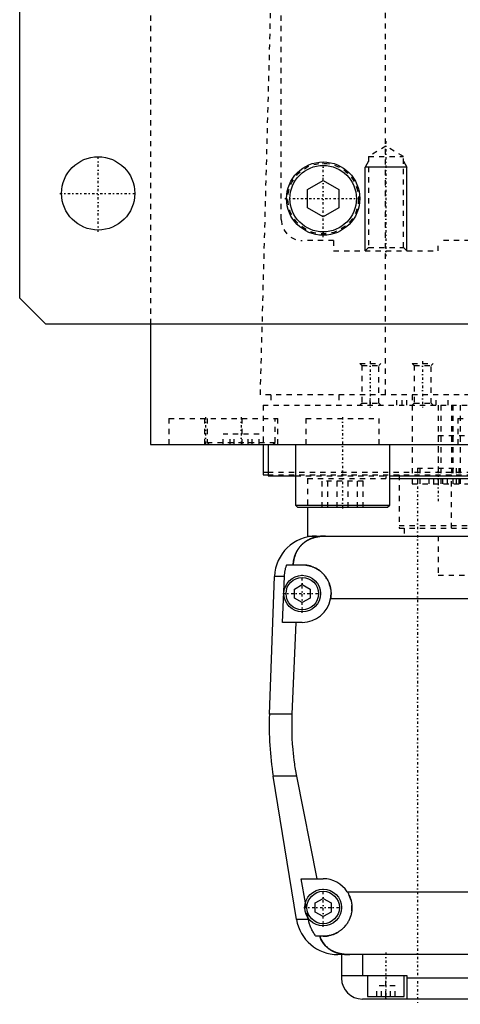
# Model space of a CAD drawing. Extents: x -125 to 125, y -82 to 428.
# Tile 1 of 10: x -125 to -41, y -82 to 106. Entities that reach past the tile are written whole.
import ezdxf

# ---------------------------------------------------------------- set-up
doc = ezdxf.new("R2010")
doc.units = 0
doc.linetypes.add('CENTER', pattern=[1.5, 0.45, -0.5, 0.05, -0.5])
doc.linetypes.add('DASHED', pattern=[2, 1, -1])
for name, color, linetype in [('AM_0', 7, 'CONTINUOUS'), ('AM_10', 7, 'CONTINUOUS'), ('AM_3', 7, 'DASHED'), ('AM_7', 7, 'CENTER')]:
    doc.layers.add(name, color=color, linetype=linetype)

msp = doc.modelspace()

# ---------------------------------------------------------------- linework, layer by layer
at = {"layer": 'AM_0', "color": 7, "linetype": 'CONTINUOUS'}
for p, q in [((-125, 53), (-125, 383)), ((-70, 73.73), (-67, 75.46)), ((-67, 75.46), (-64, 73.73)), ((-70, 70.27), (-70, 73.73)), ((-64, 73.73), (-64, 70.27)), ((-67, 68.54), (-70, 70.27)), ((-64, 70.27), (-67, 68.54)), ((-120, 48), (-125, 53)), ((120, 48), (-120, 48)), ((-100, 48), (-100, 25)), ((-100, 25), (100, 25)), ((-88.79, 25.01), (-88.79, 25)), ((-78.5, 25), (-78.5, 19.2)), ((-77.5, 25), (-77.5, 19)), ((-72.29, 25), (-72.29, 13.4)), ((-54.29, 13.4), (-54.29, 25)), ((-78.5, 19.7), (-77.56, 19.7)), ((-78.5, 19.2), (-77.56, 19.2)), ((-77.5, 19), (-72.29, 19)), ((-54.29, 19), (54.29, 19)), ((-54.3, 18.5), (54.3, 18.5)), ((-72.29, 13.4), (-71.89, 13)), ((-72.29, 13.4), (-54.29, 13.4)), ((-54.69, 13), (-54.29, 13.4)), ((-71.89, 13), (-54.69, 13)), ((-70, 13), (-70, 7.5)), ((-70, 7.5), (-66.56, 7.5)), ((-68.3, 7.5), (68.3, 7.5)), ((-73.97, 2), (-71, 2)), ((-77.28, -26.54), (-76.29, -0.2)), ((-74.4, -0.2), (-76.29, -0.2)), ((-74.75, -9), (-74.4, -0.2)), ((-72.5, -2.63), (-71, -1.77)), ((-71, -1.77), (-69.5, -2.63)), ((-72.5, -4.37), (-72.5, -2.63)), ((-69.5, -2.63), (-69.5, -4.37)), ((-71, -5.23), (-72.5, -4.37)), ((-69.5, -4.37), (-71, -5.23)), ((65.59, -4.5), (-65.59, -4.5)), ((-71, -9), (-74.75, -9)), ((-72.2, -9), (-72.97, -26.54)), ((-72.97, -26.54), (-77.28, -26.54)), ((-72.1, -65.78), (-76.54, -38.4)), ((-72.1, -38.4), (-76.54, -38.4)), ((-72.1, -38.4), (-68.19, -58)), ((-70.39, -62.62), (-71.21, -58)), ((-71.21, -58), (-67, -58)), ((-68.5, -62.63), (-67, -61.77)), ((-67, -61.77), (-65.5, -62.63)), ((-62.39, -60.5), (62.39, -60.5)), ((-68.5, -64.37), (-68.5, -62.63)), ((-65.5, -62.63), (-65.5, -64.37)), ((-69.82, -65.78), (-72.1, -65.78)), ((-69.82, -65.78), (-69.87, -65.5)), ((-67, -65.23), (-68.5, -64.37)), ((-65.5, -64.37), (-67, -65.23)), ((-67, -69), (-68.39, -69)), ((64.2, -72.5), (-64.2, -72.5)), ((-63.5, -72.5), (-63.5, -77)), ((-59.5, -72.5), (-59.5, -76.5)), ((-63.5, -76.5), (-51, -76.5)), ((-58.5, -76.5), (-58.5, -80.5)), ((-51.5, -80.5), (-51.5, -76.5)), ((-51, -76.5), (-51, -81)), ((51, -77), (-51, -77)), ((-58.5, -80.5), (-51.5, -80.5)), ((-55, -81), (-55, -80.5)), ((59.5, -81), (-59.5, -81))]:
    msp.add_line(p, q, dxfattribs=at)
for points in [[(-66.56, 7.5, 0), (-66.61, 7.5, 0), (-66.7, 7.5, 0), (-66.8, 7.5, 0), (-66.84, 7.5, 0), (-66.89, 7.49, 0), (-66.98, 7.49, 0), (-67.08, 7.49, 0), (-67.17, 7.48, 0), (-67.26, 7.47, 0), (-67.35, 7.47, 0), (-67.4, 7.46, 0), (-67.45, 7.46, 0), (-67.54, 7.45, 0), (-67.63, 7.44, 0), (-67.72, 7.42, 0), (-67.82, 7.41, 0), (-67.91, 7.4, 0), (-67.95, 7.39, 0), (-68, 7.38, 0), (-68.09, 7.37, 0), (-68.18, 7.35, 0), (-68.23, 7.34, 0), (-68.27, 7.33, 0), (-68.36, 7.31, 0), (-68.45, 7.29, 0), (-68.49, 7.28, 0), (-68.53, 7.27, 0), (-68.62, 7.24, 0), (-68.71, 7.22, 0), (-68.79, 7.2, 0), (-68.88, 7.17, 0), (-68.96, 7.14, 0), (-69, 7.13, 0), (-69.04, 7.11, 0), (-69.13, 7.08, 0), (-69.21, 7.05, 0), (-69.29, 7.02, 0), (-69.37, 6.99, 0), (-69.45, 6.96, 0), (-69.49, 6.94, 0), (-69.53, 6.92, 0), (-69.6, 6.89, 0), (-69.68, 6.85, 0), (-69.76, 6.81, 0), (-69.83, 6.77, 0), (-69.91, 6.74, 0), (-69.94, 6.72, 0), (-69.98, 6.69, 0), (-70.05, 6.65, 0), (-70.12, 6.61, 0), (-70.19, 6.57, 0), (-70.26, 6.52, 0), (-70.33, 6.48, 0), (-70.37, 6.46, 0), (-70.4, 6.43, 0), (-70.47, 6.39, 0), (-70.53, 6.34, 0), (-70.6, 6.29, 0), (-70.66, 6.24, 0), (-70.72, 6.19, 0), (-70.75, 6.17, 0), (-70.78, 6.14, 0), (-70.84, 6.09, 0), (-70.9, 6.04, 0), (-70.93, 6.01, 0), (-70.96, 5.98, 0), (-71.02, 5.93, 0), (-71.08, 5.87, 0), (-71.1, 5.85, 0), (-71.13, 5.82, 0), (-71.19, 5.76, 0), (-71.24, 5.71, 0), (-71.29, 5.65, 0), (-71.34, 5.59, 0), (-71.4, 5.53, 0), (-71.42, 5.5, 0), (-71.45, 5.47, 0), (-71.5, 5.41, 0), (-71.54, 5.35, 0), (-71.59, 5.28, 0), (-71.64, 5.22, 0), (-71.68, 5.16, 0), (-71.71, 5.12, 0), (-71.73, 5.09, 0), (-71.77, 5.02, 0), (-71.82, 4.96, 0), (-71.86, 4.89, 0), (-71.9, 4.82, 0), (-71.94, 4.75, 0), (-71.96, 4.72, 0), (-71.98, 4.68, 0), (-72.02, 4.61, 0), (-72.06, 4.54, 0), (-72.1, 4.46, 0), (-72.13, 4.39, 0), (-72.17, 4.32, 0), (-72.18, 4.28, 0), (-72.2, 4.24, 0), (-72.24, 4.16, 0), (-72.27, 4.09, 0), (-72.3, 4.01, 0), (-72.33, 3.93, 0), (-72.36, 3.85, 0), (-72.37, 3.81, 0), (-72.39, 3.77, 0), (-72.42, 3.69, 0), (-72.44, 3.61, 0), (-72.46, 3.57, 0), (-72.47, 3.52, 0), (-72.49, 3.44, 0), (-72.52, 3.36, 0), (-72.53, 3.32, 0), (-72.54, 3.27, 0), (-72.56, 3.19, 0), (-72.58, 3.1, 0), (-72.6, 3.02, 0), (-72.62, 2.93, 0), (-72.63, 2.84, 0), (-72.64, 2.8, 0), (-72.65, 2.76, 0), (-72.66, 2.67, 0), (-72.68, 2.58, 0), (-72.72, 2.27, 0), (-72.74, 2, 0)], [(-74.4, -0.2, 0), (-74.39, -0.14, 0), (-74.39, -0.02, 0), (-74.38, 0.1, 0), (-74.37, 0.16, 0), (-74.37, 0.23, 0), (-74.35, 0.35, 0), (-74.34, 0.47, 0), (-74.32, 0.6, 0), (-74.3, 0.72, 0), (-74.28, 0.85, 0), (-74.27, 0.91, 0), (-74.26, 0.97, 0), (-74.23, 1.1, 0), (-74.2, 1.22, 0), (-74.17, 1.34, 0), (-74.14, 1.47, 0), (-74.1, 1.59, 0), (-74.09, 1.65, 0), (-74.07, 1.71, 0), (-74.03, 1.83, 0), (-73.99, 1.94, 0), (-73.97, 2, 0)], [(-71, 2, 0), (-70.96, 2, 0), (-70.87, 2, 0), (-70.78, 2, 0), (-70.73, 1.99, 0), (-70.69, 1.99, 0), (-70.6, 1.99, 0), (-70.51, 1.98, 0), (-70.42, 1.97, 0), (-70.33, 1.96, 0), (-70.24, 1.95, 0), (-70.19, 1.94, 0), (-70.15, 1.93, 0), (-70.06, 1.92, 0), (-69.97, 1.9, 0), (-69.88, 1.88, 0), (-69.79, 1.86, 0), (-69.7, 1.84, 0), (-69.65, 1.83, 0), (-69.61, 1.82, 0), (-69.52, 1.8, 0), (-69.43, 1.77, 0), (-69.38, 1.76, 0), (-69.34, 1.74, 0), (-69.25, 1.72, 0), (-69.17, 1.69, 0), (-69.12, 1.67, 0), (-69.08, 1.65, 0), (-68.99, 1.62, 0), (-68.91, 1.59, 0), (-68.82, 1.55, 0), (-68.74, 1.51, 0), (-68.66, 1.48, 0), (-68.61, 1.46, 0), (-68.57, 1.44, 0), (-68.49, 1.39, 0), (-68.41, 1.35, 0), (-68.33, 1.31, 0), (-68.25, 1.26, 0), (-68.17, 1.22, 0), (-68.14, 1.2, 0), (-68.1, 1.17, 0), (-68.02, 1.12, 0), (-67.95, 1.07, 0), (-67.87, 1.02, 0), (-67.8, 0.97, 0), (-67.73, 0.92, 0), (-67.69, 0.89, 0), (-67.66, 0.87, 0), (-67.59, 0.81, 0), (-67.52, 0.76, 0), (-67.45, 0.7, 0), (-67.39, 0.65, 0), (-67.32, 0.59, 0), (-67.29, 0.56, 0), (-67.26, 0.53, 0), (-67.2, 0.47, 0), (-67.14, 0.41, 0), (-67.08, 0.35, 0), (-67.02, 0.29, 0), (-66.96, 0.23, 0), (-66.93, 0.2, 0), (-66.9, 0.17, 0), (-66.84, 0.1, 0), (-66.79, 0.04, 0), (-66.76, 0, 0), (-66.73, -0.03, 0), (-66.68, -0.1, 0), (-66.62, -0.17, 0), (-66.6, -0.2, 0), (-66.57, -0.24, 0), (-66.52, -0.31, 0), (-66.47, -0.38, 0), (-66.42, -0.45, 0), (-66.37, -0.53, 0), (-66.32, -0.6, 0), (-66.3, -0.64, 0), (-66.28, -0.68, 0), (-66.23, -0.76, 0), (-66.19, -0.83, 0), (-66.15, -0.91, 0), (-66.11, -0.99, 0), (-66.06, -1.07, 0), (-66.05, -1.11, 0), (-66.03, -1.15, 0), (-65.99, -1.23, 0), (-65.95, -1.32, 0), (-65.92, -1.4, 0), (-65.88, -1.48, 0), (-65.85, -1.57, 0), (-65.84, -1.61, 0), (-65.82, -1.65, 0), (-65.79, -1.74, 0), (-65.76, -1.82, 0), (-65.74, -1.91, 0), (-65.71, -1.99, 0), (-65.69, -2.08, 0), (-65.68, -2.12, 0), (-65.66, -2.17, 0), (-65.64, -2.25, 0), (-65.62, -2.34, 0), (-65.61, -2.43, 0), (-65.59, -2.52, 0), (-65.57, -2.6, 0), (-65.57, -2.65, 0), (-65.56, -2.69, 0), (-65.55, -2.78, 0), (-65.54, -2.87, 0), (-65.53, -2.91, 0), (-65.53, -2.96, 0), (-65.52, -3.04, 0), (-65.51, -3.13, 0), (-65.51, -3.18, 0), (-65.51, -3.22, 0), (-65.5, -3.31, 0), (-65.5, -3.39, 0), (-65.5, -3.48, 0), (-65.5, -3.57, 0), (-65.5, -3.65, 0), (-65.5, -3.7, 0), (-65.51, -3.74, 0), (-65.51, -3.83, 0), (-65.52, -3.92, 0), (-65.52, -4.01, 0), (-65.53, -4.1, 0), (-65.54, -4.19, 0), (-65.55, -4.23, 0), (-65.55, -4.28, 0), (-65.57, -4.37, 0), (-65.58, -4.46, 0), (-65.59, -4.5, 0)], [(-72.97, -26.54, 0), (-72.99, -26.87, 0), (-73.01, -27.51, 0), (-73.02, -28.16, 0), (-73.02, -28.47, 0), (-73.02, -28.79, 0), (-73.02, -29.43, 0), (-73, -30.07, 0), (-72.98, -30.72, 0), (-72.96, -31.37, 0), (-72.92, -32.03, 0), (-72.9, -32.36, 0), (-72.87, -32.69, 0), (-72.82, -33.35, 0), (-72.75, -34.02, 0), (-72.68, -34.69, 0), (-72.59, -35.36, 0), (-72.5, -36.04, 0), (-72.45, -36.38, 0), (-72.4, -36.71, 0), (-72.29, -37.39, 0), (-72.17, -38.06, 0), (-72.1, -38.4, 0)], [(-62.39, -60.5, 0), (-62.36, -60.55, 0), (-62.3, -60.65, 0), (-62.24, -60.74, 0), (-62.21, -60.79, 0), (-62.18, -60.84, 0), (-62.13, -60.95, 0), (-62.08, -61.05, 0), (-62.03, -61.15, 0), (-61.98, -61.26, 0), (-61.93, -61.36, 0), (-61.91, -61.41, 0), (-61.89, -61.47, 0), (-61.85, -61.57, 0), (-61.81, -61.68, 0), (-61.77, -61.79, 0), (-61.74, -61.9, 0), (-61.71, -62.01, 0), (-61.69, -62.06, 0), (-61.68, -62.12, 0), (-61.65, -62.23, 0), (-61.62, -62.34, 0), (-61.61, -62.39, 0), (-61.6, -62.45, 0), (-61.58, -62.56, 0), (-61.56, -62.66, 0), (-61.56, -62.72, 0), (-61.55, -62.77, 0), (-61.53, -62.88, 0), (-61.52, -62.99, 0), (-61.51, -63.1, 0), (-61.51, -63.21, 0), (-61.5, -63.31, 0), (-61.5, -63.37, 0), (-61.5, -63.42, 0), (-61.5, -63.52, 0), (-61.5, -63.63, 0), (-61.5, -63.73, 0), (-61.51, -63.84, 0), (-61.52, -63.95, 0), (-61.52, -64, 0), (-61.53, -64.05, 0), (-61.54, -64.16, 0), (-61.55, -64.26, 0), (-61.57, -64.37, 0), (-61.59, -64.47, 0), (-61.61, -64.58, 0), (-61.62, -64.63, 0), (-61.63, -64.69, 0), (-61.65, -64.79, 0), (-61.68, -64.9, 0), (-61.71, -65, 0), (-61.74, -65.1, 0), (-61.77, -65.21, 0), (-61.79, -65.26, 0), (-61.81, -65.31, 0), (-61.84, -65.41, 0), (-61.88, -65.51, 0), (-61.92, -65.61, 0), (-61.96, -65.71, 0), (-62.01, -65.81, 0), (-62.03, -65.86, 0), (-62.05, -65.9, 0), (-62.1, -66, 0), (-62.15, -66.1, 0), (-62.18, -66.14, 0), (-62.2, -66.19, 0), (-62.26, -66.28, 0), (-62.31, -66.37, 0), (-62.34, -66.42, 0), (-62.37, -66.46, 0), (-62.43, -66.55, 0), (-62.49, -66.64, 0), (-62.55, -66.73, 0), (-62.61, -66.81, 0), (-62.67, -66.9, 0), (-62.71, -66.94, 0), (-62.74, -66.98, 0), (-62.81, -67.06, 0), (-62.87, -67.14, 0), (-62.94, -67.21, 0), (-63.01, -67.29, 0), (-63.09, -67.36, 0), (-63.12, -67.4, 0), (-63.16, -67.44, 0), (-63.23, -67.51, 0), (-63.31, -67.58, 0), (-63.38, -67.64, 0), (-63.46, -67.71, 0), (-63.55, -67.78, 0), (-63.59, -67.81, 0), (-63.63, -67.85, 0), (-63.71, -67.91, 0), (-63.8, -67.97, 0), (-63.89, -68.04, 0), (-63.98, -68.1, 0), (-64.07, -68.15, 0), (-64.12, -68.18, 0), (-64.16, -68.21, 0), (-64.26, -68.27, 0), (-64.36, -68.32, 0), (-64.45, -68.37, 0), (-64.55, -68.43, 0), (-64.65, -68.47, 0), (-64.7, -68.5, 0), (-64.76, -68.52, 0), (-64.86, -68.57, 0), (-64.96, -68.61, 0), (-65.02, -68.63, 0), (-65.07, -68.65, 0), (-65.17, -68.69, 0), (-65.28, -68.72, 0), (-65.34, -68.74, 0), (-65.39, -68.76, 0), (-65.5, -68.79, 0), (-65.61, -68.82, 0), (-65.72, -68.85, 0), (-65.83, -68.87, 0), (-65.94, -68.9, 0), (-66, -68.91, 0), (-66.05, -68.92, 0), (-66.16, -68.94, 0), (-66.27, -68.95, 0), (-66.39, -68.97, 0), (-66.5, -68.98, 0), (-66.61, -68.99, 0), (-66.67, -68.99, 0), (-66.72, -68.99, 0), (-66.83, -69, 0), (-66.94, -69, 0), (-67, -69, 0)], [(-68.39, -69, 0), (-68.45, -68.92, 0), (-68.56, -68.77, 0), (-68.67, -68.61, 0), (-68.72, -68.53, 0), (-68.77, -68.45, 0), (-68.88, -68.28, 0), (-68.98, -68.11, 0), (-69.07, -67.93, 0), (-69.17, -67.75, 0), (-69.26, -67.57, 0), (-69.3, -67.47, 0), (-69.34, -67.38, 0), (-69.42, -67.19, 0), (-69.49, -67.01, 0), (-69.55, -66.83, 0), (-69.61, -66.65, 0), (-69.66, -66.46, 0), (-69.69, -66.37, 0), (-69.71, -66.27, 0), (-69.76, -66.08, 0), (-69.8, -65.88, 0), (-69.82, -65.78, 0)], [(-67.64, -69, 0), (-67.57, -69.19, 0), (-67.42, -69.55, 0), (-67.24, -69.89, 0), (-67.14, -70.05, 0), (-67.04, -70.21, 0), (-66.82, -70.51, 0), (-66.59, -70.78, 0), (-66.32, -71.04, 0), (-66.16, -71.19, 0), (-66.11, -71.23, 0), (-66.07, -71.27, 0), (-66.04, -71.29, 0), (-66.02, -71.31, 0), (-65.97, -71.34, 0), (-65.92, -71.38, 0), (-65.87, -71.42, 0), (-65.81, -71.45, 0), (-65.76, -71.49, 0), (-65.73, -71.51, 0), (-65.71, -71.53, 0), (-65.65, -71.56, 0), (-65.6, -71.6, 0), (-65.57, -71.61, 0), (-65.54, -71.63, 0), (-65.49, -71.66, 0), (-65.43, -71.69, 0), (-65.4, -71.71, 0), (-65.38, -71.73, 0), (-65.32, -71.76, 0), (-65.26, -71.79, 0), (-65.2, -71.82, 0), (-65.14, -71.85, 0), (-65.08, -71.88, 0), (-65.05, -71.89, 0), (-65.02, -71.91, 0), (-64.96, -71.93, 0), (-64.9, -71.96, 0), (-64.83, -71.99, 0), (-64.77, -72.01, 0), (-64.71, -72.04, 0), (-64.68, -72.05, 0), (-64.64, -72.06, 0), (-64.58, -72.09, 0), (-64.52, -72.11, 0), (-64.45, -72.13, 0), (-64.39, -72.15, 0), (-64.32, -72.17, 0), (-64.29, -72.18, 0), (-64.25, -72.19, 0), (-64.19, -72.21, 0), (-64.12, -72.23, 0), (-64.05, -72.25, 0), (-63.98, -72.27, 0), (-63.92, -72.28, 0), (-63.88, -72.29, 0), (-63.85, -72.3, 0), (-63.78, -72.31, 0), (-63.71, -72.33, 0), (-63.64, -72.34, 0), (-63.57, -72.36, 0), (-63.5, -72.37, 0), (-63.46, -72.38, 0), (-63.43, -72.38, 0), (-63.36, -72.39, 0), (-63.28, -72.41, 0), (-63.25, -72.41, 0), (-63.21, -72.42, 0), (-63.14, -72.43, 0), (-63.07, -72.43, 0), (-63.03, -72.44, 0), (-62.99, -72.44, 0), (-62.92, -72.45, 0), (-62.85, -72.46, 0), (-62.77, -72.46, 0), (-62.7, -72.47, 0), (-62.63, -72.48, 0), (-62.59, -72.48, 0), (-62.55, -72.48, 0), (-62.48, -72.49, 0), (-62.41, -72.49, 0), (-62.15, -72.5, 0), (-61.92, -72.5, 0)]]:
    msp.add_polyline3d(points, dxfattribs=at)
for centre, radius in [((-110, 73), 7), ((-67, 72), 7), ((-67, 72), 6.35), ((-71, -3.5), 3.5), ((-71, -3.5), 3.1), ((-67, -63.5), 3.5), ((-67, -63.5), 3.1)]:
    msp.add_circle(centre, radius, dxfattribs=at)
for centre, radius, start, end in [((-68.3, -0.5), 8, 90, 177.861), ((-71, -3.5), 5.5, 270, 349.5243), ((-17.32, -28.78), 60, 177.861, 189.225), ((-67, -63.5), 5.5, 33.0557, 90), ((-64.2, -64.5), 8, 189.225, 270), ((-59.5, -77), 4, 180, 270)]:
    msp.add_arc(centre, radius, start, end, dxfattribs=at)
at = {"layer": 'AM_10', "color": 7, "linetype": 'CONTINUOUS'}
for p, q in [((-58.32, 79.17), (-59, 78)), ((-51.68, 79.17), (-51, 78)), ((-51, 78), (-59, 78)), ((-59, 62), (-59, 78)), ((-51, 62), (-51, 78))]:
    msp.add_line(p, q, dxfattribs=at)
at = {"layer": 'AM_3', "color": 6, "linetype": 'DASHED'}
for p, q in [((-75, 68), (-75, 380)), ((-100, 363), (-100, 48)), ((-79, 34.5), (-76.83, 115.63)), ((-55.06, 34.5), (-55.06, 116.6)), ((-55, 82), (-58.32, 80.08)), ((-51.68, 80.08), (-55, 82)), ((-58.32, 80.08), (-58.32, 62.68)), ((-58.32, 80.08), (-51.68, 80.08)), ((-51.68, 62.68), (-51.68, 80.08)), ((-65, 64), (-71, 64)), ((-65, 64), (-65, 62)), ((45, 64), (-45, 64)), ((-45, 62), (-45, 64)), ((-58.32, 62.68), (-59, 62)), ((-58.32, 62.68), (-51.68, 62.68)), ((-51, 62), (-51.68, 62.68)), ((-65, 62), (-45, 62)), ((-60, 40.5), (-59.62, 40.12)), ((-60, 40.5), (-56, 40.5)), ((-59.62, 40.12), (-59.62, 32.88)), ((-59.62, 40.12), (-56.38, 40.12)), ((-56.38, 40.12), (-56, 40.5)), ((-56.38, 32.88), (-56.38, 40.12)), ((-50, 40.5), (-49.62, 40.12)), ((-50, 40.5), (-46, 40.5)), ((-49.62, 40.12), (-49.62, 32.88)), ((-49.62, 40.12), (-46.38, 40.12)), ((-46.38, 40.12), (-46, 40.5)), ((-46.38, 32.88), (-46.38, 40.12)), ((79, 34.5), (-79, 34.5)), ((-77, 34.5), (-77, 32.5)), ((-64, 34.5), (-64, 32.5)), ((-58, 32.5), (-58, 34.5)), ((-52.9, 32.5), (-52.9, 34.5)), ((-51.9, 32.5), (-51.9, 34.5)), ((-51, 32.5), (-51, 34.5)), ((-50, 34.5), (-50, 17.5)), ((-45.38, 32.5), (-45.38, 34.5)), ((-43.08, 32.5), (-43.08, 34.5)), ((-78.5, 32.5), (78.5, 32.5)), ((-78.5, 32.5), (-78.5, 25)), ((-59.62, 32.88), (-60, 32.5)), ((-59.62, 32.88), (-56.38, 32.88)), ((-56, 32.5), (-56.38, 32.88)), ((-49.62, 32.88), (-50, 32.5)), ((-49.62, 32.88), (-46.38, 32.88)), ((-46, 32.5), (-46.38, 32.88)), ((-45, 32.5), (-45, 17.5)), ((-44.5, 32.5), (-44.5, 17.5)), ((-42.5, 32.5), (-42.5, 19.2)), ((-42.23, 32.5), (-42.23, 17.5)), ((-40.83, 32.5), (-40.83, 17.5)), ((-96.5, 30), (-96.5, 25)), ((-96.5, 30), (-75.69, 30)), ((-89.69, 30), (-89.69, 25)), ((-89.19, 30), (-89.19, 25.4)), ((-82.5, 25), (-82.5, 30)), ((-76.19, 25.4), (-76.19, 30)), ((-75.69, 25), (-75.69, 30)), ((-70.29, 30), (-70.29, 25)), ((-70.29, 30), (-56.29, 30)), ((-56.29, 25), (-56.29, 30)), ((-41.25, 30), (-41.25, 25)), ((-41.25, 30), (-27.25, 30)), ((-86.12, 25), (-86.12, 27)), ((-79.25, 27), (-86.12, 27)), ((-84.8, 25), (-84.8, 27)), ((-84.01, 25), (-84.01, 27)), ((-81.36, 25), (-81.36, 27)), ((-80.58, 25), (-80.58, 27)), ((-79.25, 25), (-79.25, 27)), ((-45, 26.7), (45, 26.7)), ((-45, 26.7), (-45, 19.2)), ((-89.19, 25.4), (-88.79, 25.01)), ((-89.19, 25.4), (-76.19, 25.4)), ((-76.59, 25), (-76.19, 25.4)), ((-77.56, 19.7), (77.56, 19.7)), ((-77.56, 19.2), (77.56, 19.2)), ((-72.29, 19), (-54.29, 19)), ((-55, 19), (-55, 18.5)), ((-52.5, 19.2), (-52.5, 9)), ((-49, 20.5), (-49, 17.5)), ((-49, 20.5), (-41, 20.5)), ((-48.5, 20.5), (-48.5, 17.5)), ((-42.5, 9), (-42.5, 19.2)), ((-41.5, 17.5), (-41.5, 20.5)), ((-41, 17.5), (-41, 20.5)), ((-70, 18.5), (-70, 13)), ((-70, 18.5), (-54.3, 18.5)), ((-67.19, 13), (-67.19, 18)), ((-59.38, 18), (-67.19, 18)), ((-66.14, 13), (-66.14, 18)), ((-64.33, 13), (-64.33, 18)), ((-62.24, 13), (-62.24, 18)), ((-60.43, 13), (-60.43, 18)), ((-59.38, 13), (-59.38, 18)), ((-50, 17.5), (50, 17.5)), ((-46.73, 17.5), (-46.73, 18.5)), ((-45.87, 17.5), (-45.87, 18.5)), ((-44.13, 17.5), (-44.13, 18.5)), ((-43.27, 17.5), (-43.27, 18.5)), ((-52.5, 9.5), (52.5, 9.5)), ((-52.5, 9), (52.5, 9)), ((-51.5, 9), (-51.5, 7.5)), ((-45, 7.5), (-45, 0)), ((-45, 7.5), (-45, 0)), ((-45, 0), (0, 0)), ((-69.87, -65.5), (-70.39, -62.62)), ((-55, -80.5), (-55, -76.5)), ((-56.73, -80.5), (-56.73, -78.5)), ((-53.27, -78.5), (-56.73, -78.5)), ((-55.87, -80.5), (-55.87, -78.5)), ((-54.13, -80.5), (-54.13, -78.5)), ((-53.27, -80.5), (-53.27, -78.5))]:
    msp.add_line(p, q, dxfattribs=at)
for points in [[(-72.74, 2, 0), (-72.74, 2.05, 0), (-72.73, 2.14, 0), (-72.72, 2.23, 0), (-72.72, 2.27, 0), (-72.71, 2.32, 0), (-72.7, 2.41, 0), (-72.69, 2.5, 0), (-72.68, 2.59, 0), (-72.66, 2.68, 0), (-72.65, 2.76, 0), (-72.64, 2.81, 0), (-72.63, 2.85, 0), (-72.61, 2.94, 0), (-72.6, 3.03, 0), (-72.58, 3.11, 0), (-72.56, 3.2, 0), (-72.54, 3.28, 0), (-72.52, 3.33, 0), (-72.51, 3.37, 0), (-72.49, 3.45, 0), (-72.46, 3.53, 0), (-72.45, 3.58, 0), (-72.44, 3.62, 0), (-72.41, 3.7, 0), (-72.39, 3.78, 0), (-72.37, 3.82, 0), (-72.36, 3.86, 0), (-72.33, 3.94, 0), (-72.3, 4.01, 0), (-72.27, 4.09, 0), (-72.23, 4.17, 0), (-72.2, 4.24, 0), (-72.18, 4.28, 0), (-72.17, 4.32, 0), (-72.13, 4.39, 0), (-72.1, 4.46, 0), (-72.06, 4.54, 0), (-72.02, 4.61, 0), (-71.98, 4.68, 0), (-71.96, 4.71, 0), (-71.94, 4.75, 0), (-71.9, 4.82, 0), (-71.86, 4.89, 0), (-71.82, 4.95, 0), (-71.78, 5.02, 0), (-71.73, 5.08, 0), (-71.71, 5.12, 0), (-71.69, 5.15, 0), (-71.64, 5.21, 0), (-71.6, 5.28, 0), (-71.55, 5.34, 0), (-71.5, 5.4, 0), (-71.45, 5.46, 0), (-71.43, 5.49, 0), (-71.4, 5.52, 0), (-71.35, 5.58, 0), (-71.3, 5.64, 0), (-71.25, 5.7, 0), (-71.19, 5.75, 0), (-71.14, 5.81, 0), (-71.11, 5.84, 0), (-71.08, 5.87, 0), (-71.03, 5.92, 0), (-70.97, 5.98, 0), (-70.94, 6, 0), (-70.91, 6.03, 0), (-70.85, 6.08, 0), (-70.79, 6.13, 0), (-70.76, 6.16, 0), (-70.73, 6.18, 0), (-70.67, 6.23, 0), (-70.6, 6.28, 0), (-70.54, 6.33, 0), (-70.47, 6.38, 0), (-70.41, 6.43, 0), (-70.37, 6.45, 0), (-70.34, 6.47, 0), (-70.27, 6.52, 0), (-70.2, 6.56, 0), (-70.13, 6.61, 0), (-70.06, 6.65, 0), (-69.99, 6.69, 0), (-69.95, 6.71, 0), (-69.91, 6.73, 0), (-69.84, 6.77, 0), (-69.76, 6.81, 0), (-69.69, 6.85, 0), (-69.61, 6.88, 0), (-69.53, 6.92, 0), (-69.5, 6.94, 0), (-69.46, 6.95, 0), (-69.38, 6.99, 0), (-69.3, 7.02, 0), (-69.22, 7.05, 0), (-69.13, 7.08, 0), (-69.05, 7.11, 0), (-69.01, 7.13, 0), (-68.97, 7.14, 0), (-68.89, 7.17, 0), (-68.8, 7.19, 0), (-68.72, 7.22, 0), (-68.63, 7.24, 0), (-68.54, 7.27, 0), (-68.5, 7.28, 0), (-68.46, 7.29, 0), (-68.37, 7.31, 0), (-68.28, 7.33, 0), (-68.23, 7.34, 0), (-68.19, 7.35, 0), (-68.1, 7.36, 0), (-68.01, 7.38, 0), (-67.96, 7.39, 0), (-67.91, 7.4, 0), (-67.82, 7.41, 0), (-67.73, 7.42, 0), (-67.64, 7.44, 0), (-67.55, 7.45, 0), (-67.45, 7.46, 0), (-67.41, 7.46, 0), (-67.36, 7.47, 0), (-67.27, 7.47, 0), (-67.17, 7.48, 0), (-67.08, 7.49, 0), (-66.99, 7.49, 0), (-66.89, 7.49, 0), (-66.85, 7.5, 0), (-66.8, 7.5, 0), (-66.7, 7.5, 0), (-66.61, 7.5, 0), (-66.56, 7.5, 0)], [(-61.92, -72.5, 0), (-62.15, -72.5, 0), (-62.41, -72.49, 0), (-62.48, -72.49, 0), (-62.55, -72.48, 0), (-62.59, -72.48, 0), (-62.63, -72.48, 0), (-62.7, -72.47, 0), (-62.77, -72.46, 0), (-62.85, -72.46, 0), (-62.92, -72.45, 0), (-62.99, -72.44, 0), (-63.03, -72.44, 0), (-63.07, -72.43, 0), (-63.14, -72.43, 0), (-63.21, -72.42, 0), (-63.25, -72.41, 0), (-63.28, -72.41, 0), (-63.36, -72.39, 0), (-63.43, -72.38, 0), (-63.46, -72.38, 0), (-63.5, -72.37, 0), (-63.57, -72.36, 0), (-63.64, -72.34, 0), (-63.71, -72.33, 0), (-63.78, -72.31, 0), (-63.86, -72.3, 0), (-63.89, -72.29, 0), (-63.93, -72.28, 0), (-63.99, -72.26, 0), (-64.06, -72.25, 0), (-64.13, -72.23, 0), (-64.2, -72.21, 0), (-64.27, -72.19, 0), (-64.3, -72.18, 0), (-64.33, -72.17, 0), (-64.4, -72.15, 0), (-64.47, -72.13, 0), (-64.53, -72.1, 0), (-64.6, -72.08, 0), (-64.66, -72.06, 0), (-64.69, -72.04, 0), (-64.72, -72.03, 0), (-64.79, -72.01, 0), (-64.85, -71.98, 0), (-64.91, -71.95, 0), (-64.97, -71.93, 0), (-65.03, -71.9, 0), (-65.06, -71.89, 0), (-65.09, -71.87, 0), (-65.15, -71.84, 0), (-65.21, -71.81, 0), (-65.27, -71.78, 0), (-65.33, -71.75, 0), (-65.39, -71.72, 0), (-65.42, -71.7, 0), (-65.45, -71.69, 0), (-65.5, -71.65, 0), (-65.56, -71.62, 0), (-65.59, -71.6, 0), (-65.61, -71.59, 0), (-65.67, -71.55, 0), (-65.72, -71.52, 0), (-65.75, -71.5, 0), (-65.78, -71.48, 0), (-65.83, -71.44, 0), (-65.88, -71.41, 0), (-65.93, -71.37, 0), (-65.98, -71.33, 0), (-66.03, -71.29, 0), (-66.06, -71.27, 0), (-66.08, -71.25, 0), (-66.13, -71.21, 0), (-66.18, -71.17, 0), (-66.34, -71.03, 0), (-66.6, -70.77, 0), (-66.84, -70.49, 0), (-67.05, -70.19, 0), (-67.15, -70.03, 0), (-67.25, -69.87, 0), (-67.42, -69.54, 0), (-67.57, -69.18, 0), (-67.64, -69, 0)]]:
    msp.add_polyline3d(points, dxfattribs=at)
msp.add_circle((-67, 72), 6.75, dxfattribs=at)
for centre, radius, start, end in [((-71, 68), 4, 180, 270), ((-71, -3.5), 5.5, 349.5243, 90), ((-67, -63.5), 5.5, 270, 33.0557)]:
    msp.add_arc(centre, radius, start, end, dxfattribs=at)
at = {"layer": 'AM_7', "color": 4, "linetype": 'CENTER'}
for p, q in [((-55, 83), (-55, 61)), ((-110, 65.65), (-110, 80.35)), ((-67, 64.65), (-67, 79.35)), ((-117.35, 73), (-102.65, 73)), ((-74.35, 72), (-59.65, 72)), ((-58, 40.9), (-58, 32.1)), ((-48, 40.9), (-48, 32.1)), ((-89.5, 30.25), (-89.5, 24.75)), ((-82.69, 30.25), (-82.69, 24.75)), ((-63.29, 30.25), (-63.29, 12.4)), ((-45, 20.8), (-45, 14.2)), ((-49, 17), (-49, -82)), ((-71, -7.18), (-71, 0.18)), ((-74.68, -3.5), (-67.33, -3.5)), ((-67, -67.17), (-67, -59.83)), ((-70.68, -63.5), (-63.33, -63.5)), ((-55, -72.1), (-55, -80.9))]:
    msp.add_line(p, q, dxfattribs=at)

doc.saveas('drawing.dxf')
